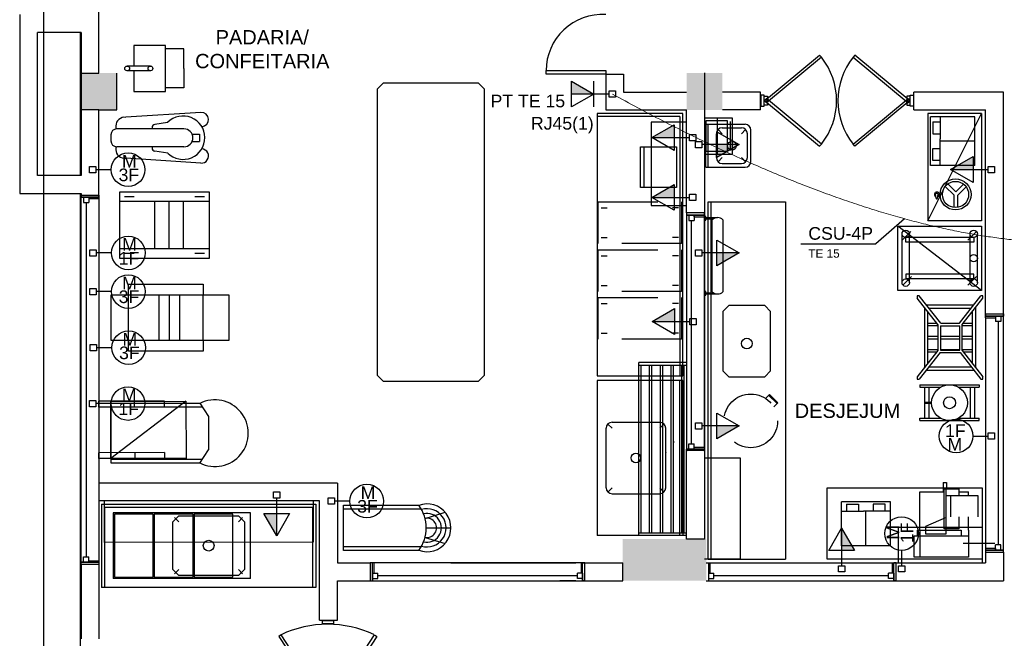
# Model space of a CAD drawing. Header units: millimetres. Extents: x 15 to 133, y 12 to 160.
# Tile 35 of 92: x 18.55 to 26.81, y 57.47 to 62.66. Entities that reach past the tile are written whole.
import ezdxf

# ---------------------------------------------------------------- set-up
doc = ezdxf.new("R2010")
doc.units = ezdxf.units.MM
doc.header["$MEASUREMENT"] = 0
doc.linetypes.add('Dashed', pattern=[0.75, 0.5, -0.25])
for name, color, linetype, lineweight in [('Eletroduto - Marco Polo', 6, 'Continuous', 9), ('Layout - Marco Polo', 252, 'Continuous', 25), ('Linha de Chamada - Marco Polo', 1, 'Continuous', 25), ('Textos - Marco Polo', 143, 'Continuous', 25), ('Tomadas - Marco Polo', 150, 'Continuous', 25)]:
    doc.layers.add(name, color=color, linetype=linetype, lineweight=lineweight)
doc.layers.add('Parede - Marco Polo', color=7, linetype='Continuous')
doc.styles.add('Arial', font='arial.ttf')

msp = doc.modelspace()

# ---------------------------------------------------------------- hatches: boundary and pattern name
at = {"layer": 'Layout - Marco Polo', "linetype": 'Continuous'}
for points in [[(24.0401, 61.672), (23.8526, 61.672), (24.0401, 61.7803)], [(24.3992, 61.6127), (24.5867, 61.6127), (24.3992, 61.5045)], [(26.5466, 61.404), (26.3591, 61.404), (26.5466, 61.5123)], [(24.0401, 61.1705), (23.8526, 61.1705), (24.0401, 61.2788)], [(24.3992, 60.7044), (24.5867, 60.7044), (24.3992, 60.5962)], [(24.0435, 60.1286), (23.856, 60.1286), (24.0435, 60.2368)], [(24.3992, 59.2527), (24.5867, 59.2527), (24.3992, 59.1445)], [(20.7067, 58.5191), (20.7067, 58.3316), (20.5985, 58.5191)], [(25.4443, 58.2082), (25.4443, 58.3957), (25.5526, 58.2082)]]:
    msp.add_hatch(color=256, dxfattribs=at).paths.add_polyline_path(points)
at = {"layer": 'Parede - Marco Polo', "linetype": 'Continuous'}
for color, points in [(1, [(19.3662, 62.2072), (19.3662, 62.2132), (19.0662, 62.2132), (19.0662, 62.2072), (19.3222, 62.2072), (19.3662, 62.2072), (19.3662, 62.2072)]), (256, [(19.2727, 61.9037), (19.3662, 61.9037), (19.3662, 62.2072), (19.0662, 62.2072), (19.0662, 61.9037), (19.2647, 61.9037), (19.2727, 61.9037), (19.2727, 61.9037)]), (256, [(24.2946, 61.9037), (24.4446, 61.9037), (24.4446, 61.9037), (24.4446, 62.2132), (24.1446, 62.2132), (24.1446, 61.9037), (24.2946, 61.9037), (24.2946, 61.9037)]), (256, [(23.6092, 58.3037), (23.6092, 57.9537), (24.3096, 57.9537), (24.3096, 58.3037), (23.6092, 58.3037)])]:
    msp.add_hatch(color=color, dxfattribs=at).paths.add_polyline_path(points)
at = {"layer": 'Tomadas - Marco Polo', "linetype": 'Continuous'}
msp.add_hatch(color=256, dxfattribs=at).paths.add_polyline_path([(23.3675, 62.0373), (23.18, 62.0373), (23.18, 62.1453)])

# ---------------------------------------------------------------- linework, layer by layer
at = {"layer": 'Eletroduto - Marco Polo', "linetype": 'Continuous'}
for points in [[(40.4468, 60.5197), (39.5413, 61.1809), (38.699, 61.7922), (37.9156, 62.3559), (37.1867, 62.8743), (36.5082, 63.3495), (35.8756, 63.7838), (35.2846, 64.1795), (34.731, 64.5387), (34.2104, 64.8637), (33.7186, 65.1568), (33.2511, 65.4201), (32.8038, 65.6559), (32.3723, 65.8665), (31.9523, 66.054), (31.5394, 66.2207), (31.1294, 66.3689), (30.718, 66.5007), (30.3009, 66.6184), (29.8737, 66.7242), (29.4321, 66.8204), (28.9719, 66.9092), (28.4887, 66.9929), (27.9782, 67.0736), (27.4361, 67.1535), (26.8581, 67.235), (26.2399, 67.3203), (25.5771, 67.4116), (24.8656, 67.5111), (24.1009, 67.621), (23.2787, 67.7437)], [(40.4467, 60.5197), (39.5412, 61.1809), (38.6989, 61.7922), (37.9155, 62.3559), (37.1867, 62.8743), (36.5081, 63.3495), (35.8755, 63.7838), (35.2846, 64.1795), (34.731, 64.5387), (34.2104, 64.8637), (33.7185, 65.1568), (33.2511, 65.4201), (32.8038, 65.6559), (32.3723, 65.8665), (31.9522, 66.054), (31.5394, 66.2207), (31.1294, 66.3689), (30.718, 66.5007), (30.3008, 66.6184), (29.8736, 66.7242), (29.4321, 66.8204), (28.9718, 66.9092), (28.4886, 66.9929), (27.9781, 67.0736), (27.436, 67.1535), (26.858, 67.235), (26.2398, 67.3203), (25.5771, 67.4116), (24.8655, 67.5111), (24.1008, 67.621), (23.2787, 67.7437)], [(28.1197, 60.8689), (28.0148, 60.848), (27.9074, 60.83), (27.7975, 60.8152), (27.6849, 60.8035), (27.5695, 60.7951), (27.4513, 60.7903), (27.3302, 60.7889), (27.2061, 60.7913), (27.0788, 60.7975), (26.9483, 60.8077), (26.8145, 60.822), (26.6774, 60.8405), (26.5367, 60.8633), (26.3925, 60.8905), (26.2446, 60.9224), (26.0929, 60.959), (25.9373, 61.0004), (25.7779, 61.0468), (25.6143, 61.0983), (25.4467, 61.155), (25.2748, 61.2171), (25.0986, 61.2846), (24.918, 61.3578), (24.7329, 61.4367), (24.5432, 61.5214), (24.3488, 61.6121), (24.1496, 61.7089), (23.9456, 61.812), (23.7365, 61.9214), (23.5225, 62.0373)]]:
    msp.add_spline(points, degree=3, dxfattribs=at)
at = {"layer": 'Layout - Marco Polo'}
for p, q in [((18.7512, 94.6163), (18.7512, 50.9537)), ((19.7742, 62.4447), (19.5087, 62.4447)), ((19.5087, 62.4447), (19.5087, 62.2727)), ((19.7742, 62.0597), (19.7742, 62.4447)), ((19.9287, 62.4157), (19.7742, 62.4157)), ((19.9287, 62.2522), (19.9287, 62.4157)), ((19.6477, 62.2727), (19.4527, 62.2727)), ((19.6477, 62.2327), (19.4527, 62.2327)), ((19.5087, 62.2327), (19.5087, 62.0597)), ((19.9287, 62.2522), (19.9287, 62.0892)), ((19.5087, 62.0597), (19.7742, 62.0597)), ((19.9287, 62.0892), (19.7742, 62.0892)), ((24.7961, 62.0282), (24.7681, 62.0282)), ((24.7681, 62.0282), (24.7681, 61.9357)), ((24.7961, 61.9357), (24.7961, 62.0282)), ((26.0201, 61.9357), (26.0201, 62.0282)), ((26.0201, 62.0282), (26.0481, 62.0282)), ((26.0481, 62.0282), (26.0481, 61.9357)), ((24.7681, 61.9357), (24.7961, 61.9357)), ((26.0481, 61.9357), (26.0201, 61.9357)), ((20.0707, 61.8832), (19.4412, 61.8422)), ((19.3567, 61.7702), (19.3567, 61.7452)), ((19.7917, 61.7987), (19.6837, 61.7822)), ((24.0891, 61.8487), (23.3947, 61.8487)), ((23.8526, 61.672), (24.0401, 61.7803)), ((24.0401, 61.7803), (24.0401, 61.5638)), ((24.0891, 61.8487), (24.0891, 59.6737)), ((24.3046, 61.4237), (24.3046, 61.7837)), ((24.3046, 61.7837), (24.6346, 61.7837)), ((24.3241, 61.4237), (24.3241, 61.7837)), ((26.1906, 61.4372), (26.1906, 61.8467)), ((26.5606, 61.8467), (26.1906, 61.8467)), ((26.2106, 61.8042), (26.2106, 61.7047)), ((26.2106, 61.8042), (26.2706, 61.8042)), ((26.2706, 61.8467), (26.2706, 61.6617)), ((26.5606, 61.4372), (26.5606, 61.8467)), ((19.3162, 61.6952), (19.3162, 61.6452)), ((19.9287, 61.7452), (19.3662, 61.7452)), ((19.6617, 61.7572), (19.6617, 61.7452)), ((19.9977, 61.7002), (20.0587, 61.7002)), ((20.0587, 61.7002), (20.0587, 61.6402)), ((24.1681, 61.6455), (24.1681, 61.6986)), ((24.1681, 61.6986), (24.2211, 61.6986)), ((24.2211, 61.6986), (24.2211, 61.6455)), ((24.3946, 61.5037), (24.3946, 61.7037)), ((24.3992, 61.721), (24.5867, 61.6127)), ((24.3992, 61.5045), (24.3992, 61.721)), ((24.4441, 61.7037), (24.4091, 61.7387)), ((24.4441, 61.7537), (24.6041, 61.7537)), ((24.6041, 61.7037), (24.6396, 61.7387)), ((24.6546, 61.5037), (24.6546, 61.7037)), ((24.6846, 61.4737), (24.6846, 61.7337)), ((26.2106, 61.7047), (26.2706, 61.7047)), ((19.9977, 61.6402), (20.0587, 61.6402)), ((23.8526, 61.672), (24.0401, 61.672)), ((24.0401, 61.5638), (23.8526, 61.672)), ((24.0401, 61.672), (24.1681, 61.672)), ((24.2211, 61.6455), (24.1681, 61.6455)), ((24.2181, 61.5862), (24.2181, 61.6393)), ((24.2181, 61.6393), (24.2711, 61.6393)), ((24.2711, 61.6393), (24.2711, 61.5862)), ((24.3992, 61.6127), (24.2711, 61.6127)), ((24.5867, 61.6127), (24.3992, 61.6127)), ((24.5867, 61.6127), (24.3992, 61.5045)), ((26.2706, 61.4372), (26.2706, 61.6617)), ((26.5606, 61.6422), (26.2706, 61.6422)), ((26.5606, 61.6422), (26.2706, 61.6422)), ((19.3567, 61.5957), (19.3567, 61.5707)), ((19.9287, 61.5957), (19.3662, 61.5957)), ((19.6617, 61.5957), (19.6617, 61.5837)), ((19.7932, 61.5417), (19.6837, 61.5587)), ((23.7592, 61.5942), (24.0591, 61.5942)), ((23.7592, 61.2542), (23.7592, 61.5942)), ((23.7892, 61.2542), (23.7892, 61.5942)), ((24.0591, 61.5942), (24.0591, 61.2542)), ((24.2711, 61.5862), (24.2181, 61.5862)), ((26.2106, 61.4792), (26.2106, 61.5797)), ((26.2106, 61.5797), (26.2706, 61.5797)), ((20.0707, 61.4577), (19.4412, 61.4987)), ((24.4441, 61.5037), (24.4091, 61.4682)), ((24.4441, 61.4537), (24.6041, 61.4537)), ((24.6041, 61.5037), (24.6396, 61.4682)), ((26.2706, 61.4792), (26.2106, 61.4792)), ((26.3591, 61.404), (26.5466, 61.5123)), ((26.5466, 61.5123), (26.5466, 61.2958)), ((19.138, 61.3761), (19.138, 61.4292)), ((19.138, 61.4292), (19.1911, 61.4292)), ((19.1911, 61.3761), (19.138, 61.3761)), ((19.1911, 61.4292), (19.1911, 61.3761)), ((19.3196, 61.4026), (19.1911, 61.4026)), ((24.3046, 61.4237), (24.6346, 61.4237)), ((26.5606, 61.4372), (26.1906, 61.4372)), ((26.3591, 61.404), (26.5466, 61.404)), ((26.5466, 61.2958), (26.3591, 61.404)), ((26.5466, 61.404), (26.6746, 61.404)), ((26.6746, 61.3775), (26.6746, 61.4306)), ((26.6746, 61.4306), (26.7276, 61.4306)), ((26.7276, 61.3775), (26.6746, 61.3775)), ((26.7276, 61.4306), (26.7276, 61.3775)), ((23.8526, 61.1705), (24.0401, 61.2788)), ((24.0401, 61.2788), (24.0401, 61.0623)), ((26.4036, 61.2167), (26.3366, 61.2842)), ((26.4036, 61.2167), (26.4681, 61.2812)), ((19.3912, 60.6582), (19.3912, 61.2182)), ((19.3912, 61.2182), (20.1412, 61.2182)), ((20.1412, 61.2182), (20.1412, 60.6582)), ((24.0591, 61.2542), (23.7592, 61.2542)), ((24.1681, 61.144), (24.1681, 61.1971)), ((24.1681, 61.1971), (24.2211, 61.1971)), ((24.2211, 61.1971), (24.2211, 61.144)), ((26.2386, 61.1622), (26.2331, 61.1967)), ((26.2491, 61.1622), (26.2546, 61.1967)), ((26.2631, 61.2017), (26.2701, 61.2017)), ((26.3881, 61.1877), (26.3136, 61.2622)), ((26.4196, 61.1877), (26.4896, 61.2582)), ((19.0662, 58.1092), (19.0662, 61.1712)), ((19.0862, 61.1712), (19.0862, 61.1267)), ((19.0862, 61.1267), (19.1307, 61.1267)), ((19.1082, 61.1267), (19.1082, 58.1537)), ((19.1307, 61.1712), (19.1307, 61.1267)), ((19.1307, 61.1712), (19.1307, 61.1582)), ((19.2162, 61.1582), (19.1307, 61.1582)), ((19.2162, 61.1582), (19.2162, 61.1902)), ((19.2162, 61.1712), (19.2162, 58.1092)), ((19.3912, 61.1382), (20.1412, 61.1382)), ((19.4312, 61.1782), (19.5112, 61.1782)), ((19.6847, 60.7382), (19.6847, 61.1382)), ((19.8047, 60.7382), (19.8047, 61.1382)), ((19.9247, 60.7382), (19.9247, 61.1382)), ((20.0212, 61.1782), (20.1012, 61.1782)), ((23.8526, 61.1705), (24.0401, 61.1705)), ((24.0401, 61.0623), (23.8526, 61.1705)), ((24.0401, 61.1705), (24.1681, 61.1705)), ((24.2211, 61.144), (24.1681, 61.144)), ((24.3241, 61.1337), (24.9741, 61.1337)), ((24.3241, 58.1337), (24.3241, 61.1337)), ((24.3491, 61.1337), (24.3491, 58.1337)), ((24.9741, 61.1337), (24.9741, 58.1337)), ((26.2631, 61.1872), (26.2701, 61.1872)), ((26.3881, 61.0857), (26.3881, 61.1877)), ((26.4196, 61.0857), (26.4196, 61.1877)), ((24.1446, 61.0397), (24.1446, 61.0207)), ((24.2946, 61.0207), (24.2946, 61.0397)), ((24.2946, 61.0052), (24.2946, 61.0367)), ((24.2086, 61.0207), (24.1446, 61.0207)), ((24.1446, 61.0207), (24.2946, 61.0207)), ((24.1446, 61.0207), (24.1446, 59.0587)), ((24.2946, 61.0207), (24.1446, 61.0207)), ((24.1646, 61.0207), (24.2086, 61.0207)), ((24.1646, 61.0207), (24.1646, 60.9762)), ((24.1646, 60.9762), (24.2086, 60.9762)), ((24.1866, 59.1032), (24.1866, 60.9762)), ((24.2086, 61.0207), (24.2086, 60.9762)), ((24.2086, 61.0077), (24.2086, 61.0207)), ((24.2086, 61.0077), (24.2946, 61.0077)), ((24.2946, 59.0712), (24.2946, 61.0207)), ((24.3046, 61.0002), (24.4046, 61.0002)), ((24.3046, 60.9902), (24.3691, 60.9902)), ((24.3591, 60.3772), (24.3591, 60.9832)), ((24.4491, 60.9832), (24.4491, 60.3772)), ((26.6176, 60.3897), (25.9171, 60.9297)), ((25.9171, 60.9297), (26.6176, 60.9297)), ((25.9171, 60.3897), (25.9171, 60.9297)), ((25.9511, 60.4547), (25.9511, 60.8647)), ((25.9516, 60.8127), (26.0241, 60.8852)), ((26.0131, 60.4547), (26.0131, 60.8647)), ((26.5031, 60.8127), (26.5756, 60.8852)), ((26.5216, 60.4547), (26.5216, 60.8647)), ((26.5836, 60.4547), (26.5836, 60.8647)), ((26.6176, 60.9297), (26.6176, 60.3897)), ((24.3992, 60.8127), (24.5867, 60.7044)), ((24.3992, 60.5962), (24.3992, 60.8127)), ((26.5526, 60.8337), (25.9821, 60.8337)), ((25.9821, 60.7937), (25.9821, 60.8337)), ((26.5526, 60.7937), (25.9821, 60.7937)), ((26.5526, 60.8337), (26.5526, 60.7937)), ((19.1394, 60.678), (19.1394, 60.7311)), ((19.1394, 60.7311), (19.1925, 60.7311)), ((19.1925, 60.7311), (19.1925, 60.678)), ((19.321, 60.7045), (19.1925, 60.7045)), ((20.1412, 60.7382), (19.3912, 60.7382)), ((19.5112, 60.6982), (19.4312, 60.6982)), ((20.1012, 60.6982), (20.0212, 60.6982)), ((24.2181, 60.6779), (24.2181, 60.731)), ((24.2181, 60.731), (24.2711, 60.731)), ((24.2711, 60.731), (24.2711, 60.6779)), ((24.3992, 60.7044), (24.2711, 60.7044)), ((24.5867, 60.7044), (24.3992, 60.7044)), ((24.5867, 60.7044), (24.3992, 60.5962)), ((19.1925, 60.678), (19.1394, 60.678)), ((20.1412, 60.6582), (19.3912, 60.6582)), ((24.2711, 60.6779), (24.2181, 60.6779)), ((26.0316, 60.5062), (25.9591, 60.4337)), ((26.5526, 60.5257), (25.9821, 60.5257)), ((25.9821, 60.5257), (25.9821, 60.4857)), ((26.5526, 60.4857), (25.9821, 60.4857)), ((26.5756, 60.5062), (26.5031, 60.4337)), ((26.5526, 60.4857), (26.5526, 60.5257)), ((19.1396, 60.3535), (19.1396, 60.4066)), ((19.1396, 60.4066), (19.1927, 60.4066)), ((19.1927, 60.4066), (19.1927, 60.3535)), ((19.3212, 60.38), (19.1927, 60.38)), ((19.4627, 60.4412), (20.0907, 60.4412)), ((19.4627, 60.3517), (19.4627, 60.4412)), ((20.0907, 60.4412), (20.0907, 60.3517)), ((26.6176, 60.3897), (25.9171, 60.3897)), ((19.1927, 60.3535), (19.1396, 60.3535)), ((19.3197, 60.3517), (20.3052, 60.3517)), ((19.3197, 59.9707), (19.3197, 60.3517)), ((19.7222, 59.9707), (19.7222, 60.3517)), ((19.8077, 59.9707), (19.8077, 60.3517)), ((19.8937, 59.9707), (19.8937, 60.3517)), ((20.3052, 60.3517), (20.3052, 59.9707)), ((26.2526, 60.1037), (26.0796, 60.3242)), ((26.2776, 60.1137), (26.0961, 60.3447)), ((26.4321, 60.1137), (26.6136, 60.3447)), ((26.4566, 60.1037), (26.6296, 60.3242)), ((23.856, 60.1286), (24.0435, 60.2368)), ((24.0435, 60.2368), (24.0435, 60.0203)), ((26.1406, 60.2467), (26.1406, 59.7422)), ((26.5531, 60.2672), (26.1566, 60.2672)), ((26.1661, 60.2147), (26.1661, 59.7747)), ((26.1776, 60.2407), (26.5321, 60.2407)), ((26.5436, 59.7747), (26.5436, 60.2147)), ((26.5691, 59.7422), (26.5691, 60.2467)), ((23.856, 60.1286), (24.0435, 60.1286)), ((24.0435, 60.0203), (23.856, 60.1286)), ((24.0435, 60.1286), (24.1715, 60.1286)), ((24.1715, 60.102), (24.1715, 60.1551)), ((24.1715, 60.1551), (24.2245, 60.1551)), ((24.2245, 60.1551), (24.2245, 60.102)), ((26.6511, 60.1602), (26.6511, 60.1922)), ((26.6511, 60.1602), (26.7366, 60.1602)), ((26.6511, 60.1602), (26.6511, 58.2112)), ((26.7366, 60.1732), (26.7366, 60.1287)), ((26.7366, 60.1732), (26.7366, 60.1602)), ((26.7811, 60.1287), (26.7366, 60.1287)), ((26.7586, 60.1287), (26.7586, 58.2557)), ((26.7811, 60.1732), (26.7811, 60.1287)), ((26.8011, 58.2112), (26.8011, 60.1732)), ((24.2245, 60.102), (24.1715, 60.102)), ((26.1661, 60.1147), (26.2441, 60.1147)), ((26.1661, 60.0947), (26.2526, 60.0947)), ((26.2526, 60.1037), (26.2526, 59.8852)), ((26.2726, 60.0932), (26.2726, 59.8882)), ((26.2726, 60.0932), (26.4366, 60.0932)), ((26.2766, 60.1147), (26.4326, 60.1147)), ((26.2776, 60.1137), (26.4321, 60.1137)), ((26.4366, 59.8882), (26.4366, 60.0932)), ((26.4566, 59.8852), (26.4566, 60.1037)), ((26.4566, 60.0947), (26.5436, 60.0947)), ((26.4651, 60.1147), (26.5436, 60.1147)), ((20.3052, 59.9707), (19.3197, 59.9707)), ((19.4627, 59.8812), (19.4627, 59.9707)), ((20.0907, 59.9707), (20.0907, 59.8812)), ((26.1661, 60.0047), (26.2526, 60.0047)), ((26.1661, 59.9847), (26.2526, 59.9847)), ((26.2726, 60.0047), (26.4366, 60.0047)), ((26.2726, 59.9847), (26.4366, 59.9847)), ((26.4566, 60.0047), (26.5436, 60.0047)), ((26.4566, 59.9847), (26.5436, 59.9847)), ((19.1427, 59.8828), (19.1427, 59.9359)), ((19.1427, 59.9359), (19.1958, 59.9359)), ((19.1958, 59.8828), (19.1427, 59.8828)), ((19.1958, 59.9359), (19.1958, 59.8828)), ((19.3243, 59.9093), (19.1958, 59.9093)), ((20.0907, 59.8812), (19.4627, 59.8812)), ((26.2526, 59.8852), (26.0796, 59.6652)), ((26.1661, 59.8947), (26.2526, 59.8947)), ((26.1661, 59.8747), (26.2441, 59.8747)), ((26.2726, 59.8947), (26.4366, 59.8947)), ((26.2726, 59.8882), (26.4366, 59.8882)), ((26.4566, 59.8947), (26.5436, 59.8947)), ((26.4566, 59.8852), (26.6296, 59.6652)), ((26.4651, 59.8747), (26.5436, 59.8747)), ((26.2716, 59.8682), (26.0961, 59.6447)), ((26.2716, 59.8682), (26.4381, 59.8682)), ((26.4381, 59.8682), (26.6136, 59.6447)), ((26.1566, 59.7217), (26.5531, 59.7217)), ((26.1766, 59.7472), (26.5331, 59.7472)), ((24.1141, 59.6337), (23.3947, 59.6337)), ((23.3947, 59.6337), (23.3947, 58.3337)), ((24.0861, 59.6337), (24.0861, 58.3337)), ((24.1141, 59.6337), (24.1141, 58.3337)), ((26.0996, 59.5972), (26.5996, 59.5972)), ((26.0996, 59.5972), (26.0996, 59.5772)), ((26.0996, 59.5772), (26.2746, 59.5772)), ((26.1396, 59.5772), (26.1396, 59.3172)), ((26.1761, 59.5772), (26.1761, 59.4522)), ((26.4241, 59.5772), (26.5996, 59.5772)), ((26.5231, 59.5772), (26.5231, 59.3172)), ((26.5591, 59.5772), (26.5591, 59.3172)), ((26.5996, 59.5972), (26.5996, 59.5772)), ((19.1372, 59.4143), (19.1372, 59.4674)), ((19.1372, 59.4674), (19.1903, 59.4674)), ((19.1903, 59.4674), (19.1903, 59.4143)), ((19.1903, 59.4143), (19.1372, 59.4143)), ((19.3188, 59.4408), (19.1903, 59.4408)), ((19.3187, 58.9397), (19.3187, 59.4437)), ((19.3187, 59.4437), (20.0672, 59.4437)), ((19.3187, 59.4137), (20.0777, 59.4137)), ((20.0612, 59.4437), (20.1337, 59.3322)), ((26.1491, 59.4422), (26.1491, 59.4522)), ((26.1491, 59.4522), (26.1996, 59.4522)), ((26.1996, 59.4422), (26.1491, 59.4422)), ((26.1761, 59.4422), (26.1761, 59.3172)), ((20.1337, 59.3322), (20.1337, 59.0512)), ((24.3992, 59.361), (24.5867, 59.2527)), ((24.3992, 59.1445), (24.3992, 59.361)), ((26.0996, 59.3172), (26.2746, 59.3172)), ((26.0996, 59.2972), (26.0996, 59.3172)), ((26.0996, 59.2972), (26.5996, 59.2972)), ((26.4241, 59.3172), (26.5996, 59.3172)), ((26.5996, 59.2972), (26.5996, 59.3172)), ((23.4692, 58.7337), (23.4692, 59.2337)), ((23.5197, 59.2337), (23.4842, 59.2687)), ((23.5197, 59.2837), (23.9196, 59.2837)), ((23.9196, 59.2337), (23.9546, 59.2687)), ((23.9691, 58.7337), (23.9691, 59.2337)), ((24.2181, 59.2262), (24.2181, 59.2793)), ((24.2181, 59.2793), (24.2711, 59.2793)), ((24.2711, 59.2262), (24.2181, 59.2262)), ((24.2711, 59.2793), (24.2711, 59.2262)), ((24.3992, 59.2527), (24.2711, 59.2527)), ((24.5867, 59.2527), (24.3992, 59.2527)), ((24.5867, 59.2527), (24.3992, 59.1445)), ((26.5461, 59.1682), (26.6746, 59.1682)), ((26.6746, 59.1417), (26.6746, 59.1948)), ((26.6746, 59.1948), (26.7277, 59.1948)), ((26.7277, 59.1417), (26.6746, 59.1417)), ((26.7277, 59.1948), (26.7277, 59.1417)), ((20.0612, 58.9397), (20.1337, 59.0512)), ((24.1446, 59.0587), (24.1446, 59.0397)), ((24.1446, 59.0587), (24.2946, 59.0587)), ((24.1646, 59.1032), (24.2086, 59.1032)), ((24.1646, 59.0587), (24.1646, 59.1032)), ((24.2086, 59.0587), (24.2086, 59.1032)), ((24.2946, 59.0712), (24.2086, 59.0712)), ((24.2086, 59.0587), (24.2086, 59.0712)), ((20.0777, 58.9697), (19.3187, 58.9697)), ((23.9691, 59.0337), (23.9691, 59.0307)), ((20.0612, 58.9397), (19.3187, 58.9397)), ((23.5197, 58.7337), (23.4842, 58.6982)), ((23.9196, 58.7337), (23.9546, 58.6982)), ((26.3041, 58.3892), (26.3041, 58.7262)), ((26.3041, 58.7262), (26.4281, 58.7262)), ((26.3216, 58.3462), (26.3216, 58.7262)), ((26.4281, 58.7262), (26.4281, 58.6677)), ((20.6802, 58.7002), (20.7333, 58.7002)), ((20.6802, 58.6471), (20.6802, 58.7002)), ((20.7333, 58.6471), (20.6802, 58.6471)), ((20.7067, 58.5191), (20.7067, 58.6471)), ((20.7333, 58.7002), (20.7333, 58.6471)), ((21.1396, 58.5951), (21.1396, 58.6482)), ((21.1396, 58.6482), (21.1927, 58.6482)), ((21.1927, 58.6482), (21.1927, 58.5951)), ((23.5197, 58.6837), (23.9196, 58.6837)), ((26.3216, 58.6677), (26.5876, 58.6677)), ((26.3566, 58.6677), (26.3566, 58.4907)), ((26.5096, 58.6677), (26.5096, 58.7007)), ((19.2362, 58.5972), (21.0362, 58.5972)), ((19.2362, 58.5972), (19.2362, 57.8972)), ((19.2612, 58.5722), (21.0062, 58.5722)), ((19.2612, 58.5722), (19.2612, 57.8972)), ((21.0062, 58.5722), (21.0062, 57.8972)), ((21.0362, 58.5972), (21.0362, 57.8972)), ((21.1927, 58.5951), (21.1396, 58.5951)), ((21.3212, 58.6216), (21.1927, 58.6216)), ((21.2677, 58.2077), (21.2677, 58.5877)), ((21.2677, 58.5877), (21.9042, 58.5877)), ((21.2677, 58.5577), (21.9172, 58.5577)), ((25.8536, 58.6167), (25.4431, 58.6167)), ((25.4431, 58.2467), (25.4431, 58.6167)), ((25.4856, 58.5967), (25.5856, 58.5967)), ((25.4856, 58.5967), (25.4856, 58.5367)), ((25.5856, 58.5967), (25.5856, 58.5367)), ((25.8106, 58.5967), (25.7106, 58.5967)), ((25.7106, 58.5967), (25.7106, 58.5367)), ((25.8106, 58.5367), (25.8106, 58.5967)), ((25.8536, 58.2467), (25.8536, 58.6167)), ((20.4862, 58.5232), (19.3362, 58.5232)), ((19.3362, 58.5232), (19.3362, 57.9732)), ((19.8862, 58.4482), (19.8507, 58.4837)), ((20.3862, 58.4482), (20.4212, 58.4837)), ((20.4862, 57.9732), (20.4862, 58.5232)), ((20.7067, 58.3316), (20.5985, 58.5191)), ((20.5985, 58.5191), (20.815, 58.5191)), ((20.7067, 58.3316), (20.7067, 58.5191)), ((20.815, 58.5191), (20.7067, 58.3316)), ((21.9507, 58.4772), (22.1192, 58.5282)), ((25.4431, 58.5367), (25.6281, 58.5367)), ((25.8536, 58.5367), (25.6281, 58.5367)), ((25.6481, 58.2467), (25.6481, 58.5367)), ((25.6481, 58.2467), (25.6481, 58.5367)), ((26.4281, 58.4907), (26.4281, 58.3892)), ((26.5096, 58.3792), (26.5096, 58.4907)), ((21.9612, 58.3977), (22.1677, 58.3977)), ((25.3361, 58.2082), (25.4443, 58.3957)), ((25.4443, 58.3957), (25.4443, 58.2082)), ((25.4443, 58.3957), (25.5526, 58.2082)), ((26.1486, 58.4097), (26.1486, 58.3462)), ((26.4281, 58.3892), (26.3041, 58.3892)), ((21.9507, 58.3177), (22.1192, 58.2667)), ((24.1141, 58.3337), (23.3947, 58.3337)), ((26.0521, 58.3312), (26.5096, 58.3312)), ((26.0781, 58.3792), (26.4486, 58.3792)), ((26.0781, 58.3792), (26.0781, 58.3312)), ((26.1486, 58.3462), (26.3216, 58.3462)), ((26.4486, 58.3792), (26.4486, 58.3312)), ((26.5096, 58.3792), (26.5096, 58.1507)), ((21.9172, 58.2377), (21.2677, 58.2377)), ((25.8536, 58.2467), (25.4431, 58.2467)), ((26.4631, 58.2699), (26.7291, 58.2699)), ((26.6511, 58.2267), (26.6511, 58.1947)), ((26.7366, 58.2237), (26.6511, 58.2237)), ((26.7811, 58.2557), (26.7366, 58.2557)), ((26.7366, 58.2112), (26.7366, 58.2557)), ((26.7366, 58.2237), (26.7366, 58.2112)), ((26.7811, 58.2112), (26.7811, 58.2557)), ((19.0862, 58.1537), (19.1307, 58.1537)), ((19.0862, 58.1092), (19.0862, 58.1537)), ((19.1307, 58.1092), (19.1307, 58.1537)), ((21.8972, 58.2077), (21.2677, 58.2077)), ((25.5526, 58.2082), (25.3361, 58.2082)), ((25.4443, 58.2082), (25.4443, 58.0802)), ((25.9476, 58.2087), (25.9476, 58.0802)), ((26.8011, 58.2112), (26.6511, 58.2112)), ((26.6511, 58.2112), (26.8011, 58.2112)), ((26.6511, 58.1922), (26.6511, 58.1037)), ((26.7811, 58.2112), (26.7366, 58.2112)), ((26.7366, 58.2112), (26.8011, 58.2112)), ((19.0662, 58.0902), (19.0662, 58.1092)), ((19.0662, 58.1092), (19.2162, 58.1092)), ((19.2162, 58.1092), (19.0662, 58.1092)), ((19.0662, 58.0902), (19.0662, 57.4672)), ((19.2162, 58.0902), (19.0662, 58.0902)), ((19.1307, 58.1217), (19.1307, 58.1092)), ((19.1307, 58.1217), (19.2162, 58.1217)), ((19.2162, 58.1217), (19.2162, 58.0902)), ((19.2162, 58.1092), (19.2162, 58.0902)), ((19.2162, 58.0902), (19.2162, 57.4672)), ((23.2727, 58.1037), (21.4917, 58.1037)), ((21.5107, 57.9537), (21.5107, 58.1037)), ((21.5237, 58.0182), (21.5237, 58.1037)), ((23.2602, 58.1037), (23.2602, 58.0182)), ((23.2727, 57.9537), (23.2727, 58.1037)), ((24.3096, 58.1037), (25.8691, 58.1037)), ((24.3241, 58.1337), (24.9741, 58.1337)), ((24.3286, 58.1037), (24.3286, 57.9537)), ((24.3411, 58.0182), (24.3411, 58.1037)), ((25.4178, 58.0802), (25.4708, 58.0802)), ((25.4178, 58.0271), (25.4178, 58.0802)), ((25.4708, 58.0802), (25.4708, 58.0271)), ((25.8691, 58.1037), (25.8691, 58.0182)), ((25.8691, 58.1037), (25.9011, 58.1037)), ((25.8821, 57.9537), (25.8821, 58.1037)), ((25.9011, 58.1037), (25.8821, 58.1037)), ((25.9011, 58.1037), (26.6511, 58.1037)), ((25.9211, 58.0802), (25.9741, 58.0802)), ((25.9211, 58.0271), (25.9211, 58.0802)), ((25.9741, 58.0802), (25.9741, 58.0271)), ((20.4862, 57.9732), (19.3362, 57.9732)), ((19.8862, 58.0482), (19.8507, 58.0127)), ((20.3862, 58.0482), (20.4212, 58.0127)), ((21.5107, 58.0182), (21.5552, 58.0182)), ((21.5107, 58.0182), (21.5107, 57.9537)), ((21.5107, 57.9737), (21.5552, 57.9737)), ((21.5552, 57.9737), (21.5552, 58.0182)), ((23.2282, 57.9957), (21.5552, 57.9957)), ((23.2282, 57.9737), (23.2282, 58.0182)), ((23.2727, 58.0182), (23.2282, 58.0182)), ((23.2727, 57.9737), (23.2282, 57.9737)), ((23.2727, 58.0182), (23.2727, 57.9537)), ((24.3286, 58.0182), (24.3731, 58.0182)), ((24.3286, 57.9737), (24.3731, 57.9737)), ((24.3731, 57.9737), (24.3731, 58.0182)), ((25.8376, 57.9957), (24.3731, 57.9957)), ((25.4708, 58.0271), (25.4178, 58.0271)), ((25.8376, 57.9737), (25.8376, 58.0182)), ((25.8821, 58.0182), (25.8376, 58.0182)), ((25.8821, 57.9737), (25.8376, 57.9737)), ((25.9741, 58.0271), (25.9211, 58.0271)), ((21.0362, 57.8972), (19.2362, 57.8972)), ((21.4917, 57.9537), (23.2727, 57.9537)), ((24.3096, 57.9537), (25.9011, 57.9537)), ((21.0902, 57.6202), (21.1827, 57.6202)), ((21.0902, 57.5922), (21.0902, 57.6202)), ((21.1827, 57.5922), (21.0902, 57.5922)), ((21.1827, 57.6202), (21.1827, 57.5922))]:
    msp.add_line(p, q, dxfattribs=at)
at = {"layer": 'Layout - Marco Polo', "linetype": 'Dashed'}
for p, q in [((24.3081, 61.5542), (24.3081, 61.8152)), ((24.3081, 61.8152), (24.4861, 61.8152)), ((24.4046, 61.5342), (24.4046, 61.8342)), ((24.4861, 61.8152), (24.4861, 61.5542)), ((24.5121, 61.5627), (24.5121, 61.8062)), ((24.4861, 61.5542), (24.3081, 61.5542)), ((23.4022, 60.7832), (23.4022, 61.1327)), ((23.4022, 61.1327), (24.1021, 61.1327)), ((24.1021, 61.1327), (24.1021, 60.7832)), ((24.1021, 60.7832), (23.4022, 60.7832)), ((23.4022, 60.3812), (23.4022, 60.7312)), ((23.4022, 60.7312), (24.1021, 60.7312)), ((24.1021, 60.7312), (24.1021, 60.3812)), ((24.1021, 60.3812), (23.4022, 60.3812)), ((23.4022, 59.9797), (23.4022, 60.3297)), ((23.4022, 60.3297), (24.1021, 60.3297)), ((24.1021, 60.3297), (24.1021, 59.9797)), ((24.1021, 59.9797), (23.4022, 59.9797)), ((24.8061, 59.4837), (24.8396, 59.5172)), ((24.9031, 59.4397), (24.8326, 59.5102)), ((24.8396, 59.5172), (24.8391, 59.5167)), ((24.9101, 59.4467), (24.8396, 59.5172)), ((24.8751, 59.4117), (24.9101, 59.4467))]:
    msp.add_line(p, q, dxfattribs=at)
at = {"layer": 'Layout - Marco Polo', "linetype": 'Continuous'}
for p, q in [((23.4272, 61.0827), (23.4772, 61.0827)), ((24.0771, 61.0827), (24.0271, 61.0827)), ((23.4272, 60.8327), (23.4772, 60.8327)), ((24.0771, 60.8327), (24.0271, 60.8327)), ((23.4272, 60.6812), (23.4772, 60.6812)), ((24.0771, 60.6812), (24.0271, 60.6812)), ((19.4627, 59.9707), (19.4627, 60.3517)), ((20.0907, 59.9707), (20.0907, 60.3517)), ((23.4272, 60.2797), (23.4772, 60.2797)), ((24.0771, 60.2797), (24.0271, 60.2797)), ((23.4272, 60.0297), (23.4772, 60.0297)), ((24.0771, 60.0297), (24.0271, 60.0297)), ((23.7442, 58.3337), (23.7442, 59.7837)), ((24.1446, 59.7837), (23.7442, 59.7837)), ((23.7442, 59.7637), (24.1446, 59.7637)), ((23.7647, 58.3537), (23.7647, 59.7637)), ((23.8342, 58.3537), (23.8342, 59.7637)), ((23.8542, 58.3537), (23.8542, 59.7637)), ((23.9246, 58.3537), (23.9246, 59.7637)), ((23.9441, 58.3537), (23.9441, 59.7637)), ((24.0146, 58.3537), (24.0146, 59.7637)), ((24.0346, 58.3537), (24.0346, 59.7637)), ((24.1041, 58.3537), (24.1041, 59.7637)), ((24.1246, 58.3537), (24.1246, 59.7637)), ((19.7652, 59.4607), (19.2152, 59.4607)), ((19.9442, 59.4602), (19.3162, 58.9787)), ((19.5152, 59.4107), (19.5152, 59.4607)), ((19.7652, 59.4112), (19.7652, 59.4607)), ((19.7652, 59.4112), (19.2152, 59.4107)), ((19.7657, 59.0307), (19.2157, 59.0282)), ((19.8162, 58.9797), (19.2162, 58.9782)), ((19.5157, 59.0297), (19.5162, 58.9797)), ((19.7657, 59.0307), (19.7662, 58.9807)), ((26.2961, 58.7772), (26.3231, 58.7772)), ((26.2961, 58.7772), (26.2961, 58.7007)), ((26.3231, 58.7772), (26.3231, 58.7262)), ((26.0996, 58.3792), (26.0996, 58.7007)), ((26.0996, 58.7007), (26.3041, 58.7007)), ((26.4281, 58.7007), (26.5096, 58.7007)), ((26.5876, 58.6677), (26.5876, 58.4907)), ((26.3216, 58.4832), (26.1486, 58.4097)), ((24.1446, 58.3537), (23.7442, 58.3537)), ((24.1446, 58.3337), (23.7442, 58.3337)), ((26.0521, 58.1507), (26.0521, 58.3312)), ((26.0996, 58.3792), (26.0996, 58.1507)), ((26.5096, 58.1507), (26.0521, 58.1507))]:
    msp.add_line(p, q, dxfattribs=at)
for points in [[(25.2601, 62.3647), (25.2751, 62.3472), (24.8141, 61.9627), (24.7991, 61.9807), (25.2601, 62.3647)], [(25.5566, 62.3647), (25.5416, 62.3472), (26.0026, 61.9627), (26.0171, 61.9807), (25.5566, 62.3647)], [(25.2601, 61.5992), (25.2751, 61.6167), (24.8141, 62.0007), (24.7991, 61.9832), (25.2601, 61.5992)], [(25.5566, 61.5992), (25.5416, 61.6167), (26.0026, 62.0007), (26.0171, 61.9832), (25.5566, 61.5992)], [(19.6717, 58.5132), (19.3467, 58.5132), (19.3467, 57.9832), (19.6717, 57.9832), (19.6717, 58.5132)], [(20.0047, 58.5132), (19.6797, 58.5132), (19.6797, 57.9832), (20.0047, 57.9832), (20.0047, 58.5132)], [(20.3382, 58.5132), (20.0132, 58.5132), (20.0132, 57.9832), (20.3382, 57.9832), (20.3382, 58.5132)], [(20.7452, 57.4992), (20.7257, 57.4862), (21.1372, 56.8562), (21.1562, 56.8687), (20.7452, 57.4992)]]:
    msp.add_lwpolyline(points, close=True, dxfattribs=at)
at = {"layer": 'Layout - Marco Polo'}
for points in [[(23.4662, 62.2037), (22.9662, 62.2037), (22.9662, 62.2337), (23.4662, 62.2337), (23.4662, 62.2037)], [(23.3947, 61.8737), (23.3947, 59.6737), (24.1141, 59.6737), (24.1141, 61.8737), (23.3947, 61.8737)], [(24.2946, 60.9802), (24.3046, 60.9802), (24.3046, 61.0102), (24.2946, 61.0102), (24.2946, 60.9802)], [(24.2946, 58.3037), (24.1446, 58.3037), (24.1446, 59.0492), (24.2946, 59.0492), (24.2946, 58.3037)], [(25.3231, 58.7337), (26.6231, 58.7337), (26.6231, 58.1337), (25.3231, 58.1337), (25.3231, 58.7337)], [(21.5277, 57.4992), (21.5472, 57.4862), (21.1357, 56.8562), (21.1167, 56.8687), (21.5277, 57.4992)]]:
    msp.add_lwpolyline(points, close=True, dxfattribs=at)
for points in [[(21.5492, 62.0777), (21.5492, 59.6777), (21.5992, 59.6277), (21.5992, 59.6277), (22.3992, 59.6277), (22.4492, 59.6777), (22.4492, 59.6777), (22.4492, 62.0777), (22.3992, 62.1277), (22.3992, 62.1277), (21.5992, 62.1277), (21.5492, 62.0777), (21.5492, 62.0777)], [(24.8236, 61.9627), (24.8236, 61.9447), (24.7961, 61.9447), (24.7961, 62.0187), (24.8236, 62.0187), (24.8236, 62.0007)], [(25.9926, 61.9627), (25.9926, 61.9447), (26.0201, 61.9447), (26.0201, 62.0187), (25.9926, 62.0187), (25.9926, 62.0007)], [(26.6171, 61.8737), (26.1671, 61.8737), (26.1671, 60.9737), (26.6171, 61.8737), (26.6171, 60.9737), (26.1671, 60.9737)], [(26.0961, 60.3447), (26.0796, 60.3447), (26.0796, 60.3242)], [(26.6296, 60.3242), (26.6296, 60.3447), (26.6136, 60.3447)], [(24.4491, 60.2137), (24.4491, 59.7137), (24.4996, 59.6637), (24.4996, 59.6637), (24.7996, 59.6637), (24.8491, 59.7137), (24.8491, 59.7137), (24.8491, 60.2137), (24.7996, 60.2637), (24.7996, 60.2637), (24.4996, 60.2637), (24.4491, 60.2137), (24.4491, 60.2137)], [(26.0796, 59.6652), (26.0796, 59.6447), (26.0961, 59.6447)], [(26.6136, 59.6447), (26.6296, 59.6447), (26.6296, 59.6652)], [(19.8862, 58.4982), (20.3862, 58.4982), (20.4362, 58.4482), (20.4362, 58.4482), (20.4362, 58.0482), (20.3862, 57.9982), (20.3862, 57.9982), (19.8862, 57.9982), (19.8362, 58.0482), (19.8362, 58.0482), (19.8362, 58.4482), (19.8862, 58.4982), (19.8862, 58.4982)]]:
    msp.add_lwpolyline(points, dxfattribs=at)
at = {"layer": 'Layout - Marco Polo', "linetype": 'Continuous'}
for points in [[(24.1466, 61.8017), (23.8467, 61.8017), (23.8467, 61.1017), (24.1466, 61.1017)], [(19.3142, 59.4587), (19.9442, 59.4602), (19.9462, 58.9802), (19.3162, 58.9787), (19.3142, 59.4607)], [(24.2946, 58.9837), (24.5941, 58.9837), (24.5941, 58.1337), (24.2946, 58.1337)], [(21.0127, 58.6272), (21.0137, 58.2772), (19.2637, 58.2737), (19.2627, 58.6237)], [(25.9231, 58.1037), (25.9231, 58.4037), (26.6231, 58.4037), (26.6231, 58.1037)]]:
    msp.add_lwpolyline(points, dxfattribs=at)
at = {"layer": 'Layout - Marco Polo', "linetype": 'Dashed'}
msp.add_lwpolyline([(24.2946, 61.5342), (24.5296, 61.5342), (24.5296, 61.8342), (24.2946, 61.8342), (24.2946, 61.5342)], dxfattribs=at)
at = {"layer": 'Layout - Marco Polo'}
for centre, radius in [((19.4527, 62.2522), 0.02), ((19.6477, 62.2522), 0.02), ((24.8226, 61.9817), 0.00463), ((25.9936, 61.9817), 0.00463), ((24.5246, 61.6037), 0.0366), ((19.4606, 61.4026), 0.1412), ((26.4001, 61.1947), 0.13), ((26.4001, 61.1947), 0.11), ((25.9821, 60.8647), 0.031), ((26.5526, 60.8647), 0.031), ((19.462, 60.7045), 0.1412), ((26.5526, 60.6597), 0.031), ((19.4622, 60.38), 0.1412), ((25.9821, 60.4547), 0.031), ((26.5526, 60.4547), 0.031), ((19.4653, 59.9093), 0.1412), ((24.6496, 59.9437), 0.045), ((19.4598, 59.4408), 0.1412), ((26.3496, 59.4472), 0.15), ((26.3496, 59.4472), 0.05), ((26.4051, 59.1682), 0.1412), ((23.7192, 58.9837), 0.04), ((21.4622, 58.6216), 0.1412), ((25.9476, 58.3497), 0.1412), ((20.1362, 58.2482), 0.045)]:
    msp.add_circle(centre, radius, dxfattribs=at)
at = {"layer": 'Layout - Marco Polo', "linetype": 'Dashed'}
msp.add_circle((24.6826, 59.2952), 0.225, dxfattribs=at)
at = {"layer": 'Layout - Marco Polo'}
for centre, radius, start, end in [((23.4372, 62.2337), 0.4709, 86.4571, 180), ((19.9217, 61.6712), 0.1822, 225.115, 135.47), ((20.0747, 61.8232), 0.06, 273.907, 93.5999), ((19.4322, 61.7667), 0.0757, 83.0865, 177.097), ((19.6872, 61.7567), 0.0254, 98.4951, 178.966), ((24.6346, 61.7337), 0.05, 0, 90), ((19.3662, 61.6952), 0.05, 90, 180), ((19.9287, 61.6702), 0.075, 270, 90), ((24.4441, 61.7037), 0.05, 90, 180), ((24.6041, 61.7037), 0.05, 0, 90), ((19.3662, 61.6452), 0.05, 180, 270), ((19.4322, 61.5742), 0.0757, 182.903, 276.914), ((19.6872, 61.5842), 0.0254, 181.034, 261.505), ((20.0747, 61.5177), 0.06, 266.4, 86.7051), ((24.4441, 61.5037), 0.05, 180, 270), ((24.6041, 61.5037), 0.05, 270, 0), ((24.6346, 61.4737), 0.05, 270, 0), ((26.2436, 61.1947), 0.0207, 290.689, 249.076), ((26.2436, 61.1922), 0.0118, 23.6603, 156.34), ((26.2436, 61.1632), 0.00535, 187.836, 351.736), ((24.4046, 60.9327), 0.0676, 48.2558, 131.744), ((24.4046, 60.4277), 0.0676, 228.256, 311.744), ((20.1882, 59.1917), 0.2801, 243.179, 116.821), ((23.5197, 59.2337), 0.05, 90, 180), ((23.9196, 59.2337), 0.05, 0, 90), ((23.5197, 58.7337), 0.05, 180, 270), ((23.9196, 58.7337), 0.05, 270, 0), ((21.6457, 58.3977), 0.3155, 322.968, 37.0319), ((21.9677, 58.3977), 0.2003, 249.828, 110.172), ((21.9677, 58.3977), 0.1603, 253.187, 106.813), ((21.9677, 58.3977), 0.1203, 256.081, 103.919), ((21.9677, 58.3977), 0.0803, 258.159, 101.841)]:
    msp.add_arc(centre, radius, start, end, dxfattribs=at)
at = {"layer": 'Layout - Marco Polo', "linetype": 'Continuous'}
for centre, radius, start, end in [((24.8171, 61.9817), 0.5856, 321.43, 38.5696), ((25.9996, 61.9817), 0.5856, 141.43, 218.57), ((21.1337, 56.6752), 0.9132, 64.84, 115.289)]:
    msp.add_arc(centre, radius, start, end, dxfattribs=at)
at = {"layer": 'Linha de Chamada - Marco Polo'}
for p in [(25.973, 60.9906), (25.1027, 60.7815), (25.1027, 60.7815)]:
    msp.add_line(p, (25.733, 60.7815), dxfattribs=at)
at = {"layer": 'Parede - Marco Polo'}
for p, q in [((19.2162, 62.2132), (19.2162, 63.3287)), ((18.5512, 62.7037), (18.5512, 61.2037)), ((18.7012, 61.3537), (18.7012, 62.5537)), ((19.0662, 62.5537), (18.7012, 62.5537)), ((19.0577, 62.5537), (19.0577, 61.3537)), ((19.0662, 62.5537), (19.0662, 61.3537)), ((19.0662, 62.2132), (19.2162, 62.2132)), ((19.3662, 62.0637), (19.3662, 62.2132)), ((23.4662, 62.2037), (23.4662, 61.9037)), ((23.4662, 62.2037), (23.6162, 62.2037)), ((23.6162, 62.2037), (23.6162, 62.0532)), ((24.2946, 62.2147), (24.2946, 58.3037)), ((19.3662, 61.9037), (19.3662, 62.0637)), ((23.6162, 62.0532), (24.1446, 62.0532)), ((24.7651, 62.0537), (24.4446, 62.0537)), ((24.7651, 61.9037), (24.7651, 62.0537)), ((24.7651, 61.9037), (24.7651, 62.0537)), ((26.8011, 62.0537), (26.0511, 62.0537)), ((26.0511, 61.9037), (26.0511, 62.0537)), ((26.0511, 61.9037), (26.0511, 62.0537)), ((26.8011, 60.1922), (26.8011, 62.0537)), ((19.2162, 61.9037), (19.0662, 61.9037)), ((19.2162, 61.1902), (19.2162, 61.9037)), ((23.4662, 61.9037), (24.1446, 61.9037)), ((24.7651, 61.9037), (24.4446, 61.9037)), ((26.0511, 61.9037), (26.6511, 61.9037)), ((26.6511, 60.1922), (26.6511, 61.9037)), ((19.0662, 61.3537), (18.7012, 61.3537)), ((18.5512, 61.2037), (19.0662, 61.2037)), ((19.0577, 61.2037), (19.0577, 50.9287)), ((19.0662, 61.2037), (19.0662, 61.1902)), ((19.0662, 61.1902), (19.0662, 61.1712)), ((19.0662, 61.1902), (19.2162, 61.1902)), ((19.0662, 61.1712), (19.0662, 61.1902)), ((19.1307, 61.1712), (19.0662, 61.1712)), ((19.2162, 61.1712), (19.0662, 61.1712)), ((19.0662, 61.1712), (19.2162, 61.1712)), ((19.0862, 61.1712), (19.1307, 61.1712)), ((19.2162, 61.1902), (19.2162, 61.1712)), ((24.3046, 60.3702), (24.3691, 60.3702)), ((24.3046, 60.3602), (24.4046, 60.3602)), ((26.6511, 60.1922), (26.6511, 60.1732)), ((26.6511, 60.1922), (26.8011, 60.1922)), ((26.6511, 60.1732), (26.8011, 60.1732)), ((26.8011, 60.1732), (26.6511, 60.1732)), ((26.7811, 60.1732), (26.7366, 60.1732)), ((26.7366, 60.1732), (26.8011, 60.1732)), ((26.8011, 60.1922), (26.8011, 60.1732)), ((26.8011, 60.1732), (26.8011, 60.1922)), ((24.0396, 59.1182), (24.0396, 59.1157)), ((24.2086, 59.0587), (24.1446, 59.0587)), ((24.1446, 59.0397), (24.1446, 59.0587)), ((24.2946, 59.0587), (24.1446, 59.0587)), ((24.1646, 59.0587), (24.2086, 59.0587)), ((24.2946, 59.0712), (24.2946, 59.0397)), ((24.2946, 59.0397), (24.2946, 59.0587)), ((21.2162, 58.7737), (19.2162, 58.7737)), ((21.2162, 58.7737), (21.2162, 58.1037)), ((21.0662, 58.6237), (19.2162, 58.6237)), ((21.0662, 58.3737), (21.0662, 58.6237)), ((21.0662, 57.6237), (21.0662, 58.3787)), ((26.6511, 58.2112), (26.6511, 58.1922)), ((26.6511, 58.1922), (26.8011, 58.1922)), ((26.8011, 58.1922), (26.8011, 58.2112)), ((26.8011, 58.1922), (26.8011, 57.9537)), ((19.1307, 58.1092), (19.0662, 58.1092)), ((19.0662, 58.0902), (19.0662, 58.1092)), ((19.0862, 58.1092), (19.1307, 58.1092)), ((21.2162, 58.1037), (21.4917, 58.1037)), ((21.5237, 58.1037), (21.4917, 58.1037)), ((21.4917, 58.1037), (21.4917, 57.9537)), ((22.1662, 58.1037), (23.2162, 58.1037)), ((23.2602, 58.1037), (23.2917, 58.1037)), ((23.2917, 58.1037), (23.2727, 58.1037)), ((23.2917, 58.1037), (23.6092, 58.1037)), ((23.2917, 57.9537), (23.2917, 58.1037)), ((23.6092, 57.9537), (23.6092, 58.1037)), ((25.9011, 57.9537), (25.9011, 58.1037)), ((24.3286, 58.0182), (24.3286, 57.9537)), ((25.8821, 58.0182), (25.8821, 57.9537)), ((21.2162, 57.6237), (21.2162, 57.9537)), ((21.2162, 57.9537), (21.4917, 57.9537)), ((21.4917, 57.9537), (21.5107, 57.9537)), ((23.2162, 57.9537), (23.0822, 57.9537)), ((23.2917, 57.9537), (23.2727, 57.9537)), ((23.2727, 57.9537), (23.2917, 57.9537)), ((23.2917, 57.9537), (23.6092, 57.9537)), ((25.9011, 57.9537), (25.8821, 57.9537)), ((25.9011, 57.9537), (26.8011, 57.9537)), ((21.0662, 57.6237), (21.2162, 57.6237))]:
    msp.add_line(p, q, dxfattribs=at)
at = {"layer": 'Parede - Marco Polo', "color": 1}
msp.add_line((19.2162, 61.9037), (19.3662, 61.9037), dxfattribs=at)
at = {"layer": 'Parede - Marco Polo', "linetype": 'Continuous'}
for p, q in [((23.4272, 60.4312), (23.4772, 60.4312)), ((24.0771, 60.4312), (24.0271, 60.4312)), ((19.2152, 59.4107), (19.2152, 59.4607)), ((19.2152, 58.9782), (19.2152, 59.0282))]:
    msp.add_line(p, q, dxfattribs=at)
at = {"layer": 'Parede - Marco Polo'}
msp.add_lwpolyline([(24.2946, 61.9037), (24.2946, 61.0397), (24.1446, 61.0397), (24.1446, 61.9037)], dxfattribs=at)
msp.add_lwpolyline([(24.2946, 60.3502), (24.3046, 60.3502), (24.3046, 60.3802), (24.2946, 60.3802), (24.2946, 60.3502)], close=True, dxfattribs=at)
at = {"layer": 'Tomadas - Marco Polo'}
for p, q in [((23.18, 61.9293), (23.18, 62.1453)), ((23.18, 62.1453), (23.3675, 62.0373)), ((23.3675, 61.9293), (23.3675, 62.1453)), ((23.3675, 62.0373), (23.18, 61.9293)), ((23.3675, 62.0373), (23.18, 62.0373)), ((23.496, 62.0373), (23.3675, 62.0373)), ((23.496, 62.0108), (23.496, 62.0638)), ((23.496, 62.0638), (23.549, 62.0638)), ((23.549, 62.0638), (23.549, 62.0108)), ((23.549, 62.0108), (23.496, 62.0108))]:
    msp.add_line(p, q, dxfattribs=at)

# ---------------------------------------------------------------- texts
at = {"layer": 'Layout - Marco Polo', "char_height": 0.1059, "line_spacing_factor": 0.798, "style": 'Arial'}
for s, insert, width, attachment_point in [('M', (19.4093, 61.4207), 0.12708, 7), ('3F', (19.3803, 61.3047), 0.25416, 7), ('M', (19.4108, 60.7227), 0.12708, 7), ('1F', (19.3818, 60.6067), 0.25416, 7), ('M', (19.4108, 60.3982), 0.12708, 7), ('3F', (19.3818, 60.2822), 0.25416, 7), ('M', (19.4138, 59.9272), 0.12708, 7), ('3F', (19.3848, 59.8117), 0.25416, 7), ('M', (19.4083, 59.4587), 0.12708, 7), ('1F', (19.3793, 59.3432), 0.25416, 7), ('1F', (26.4853, 59.1602), 0.25416, 9), ('M', (26.4563, 59.0442), 0.12708, 9), ('M', (21.4108, 58.6397), 0.12708, 7), ('3F', (21.3818, 58.5237), 0.25416, 7)]:
    msp.add_mtext(s, dxfattribs=dict(at, insert=insert, width=width, attachment_point=attachment_point))
at = {"layer": 'Layout - Marco Polo', "char_height": 0.1059, "attachment_point": 7, "rotation": 90.00021, "line_spacing_factor": 0.798, "style": 'Arial'}
for s, insert, width in [('M', (25.9293, 58.2983), 0.12708), ('1F', (26.0453, 58.2693), 0.25416)]:
    msp.add_mtext(s, dxfattribs=dict(at, insert=insert, width=width))
at = {"layer": 'Textos - Marco Polo', "line_spacing_factor": 0.798, "style": 'Arial'}
for s, insert, char_height, width, attachment_point in [('PADARIA/', (20.5857, 62.4524), 0.12, 1.152, 8), ('CONFEITARIA', (20.5857, 62.2524), 0.12, 1.584, 8), ('PT TE 15', (23.1257, 61.9244), 0.1059, 1.01664, 9), ('RJ45(1)', (23.3652, 61.7069), 0.1059, 0.88956, 9), ('CSU-4P', (25.1653, 60.8135), 0.1059, 0.76248, 7), ('TE 15', (25.1653, 60.6634), 0.0706, 0.33888, 7), ('DESJEJUM', (25.4937, 59.3184), 0.12, 1.152, 8)]:
    msp.add_mtext(s, dxfattribs=dict(at, insert=insert, char_height=char_height, width=width, attachment_point=attachment_point))

doc.saveas('drawing.dxf')
